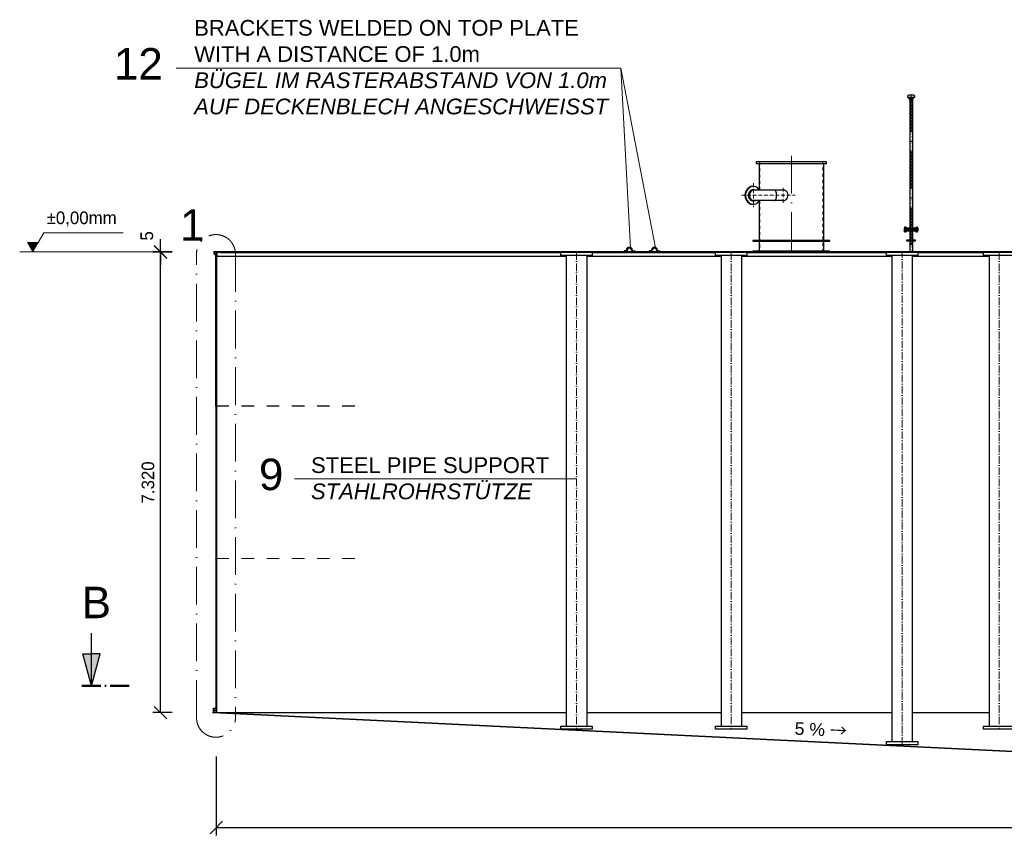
# Model space of a CAD drawing. Header units: millimetres. Extents: x -3395 to 5934498, y -177084 to 63013.
# Tile 1 of 256: x 22764 to 38412, y -176374 to -163406. Entities that reach past the tile are written whole.
import ezdxf

# ---------------------------------------------------------------- set-up
doc = ezdxf.new("R2010")
doc.units = ezdxf.units.MM
doc.linetypes.add('ACAD_ISO10W100', pattern=[18, 12, -3, 0, -3])
doc.linetypes.add('JIS_02_1.0', pattern=[2, 1, -1])
doc.layers.add('Bemaßung', color=7, linetype='Continuous', lineweight=9)
doc.layers.add('Beschriftung', color=7, linetype='Continuous', lineweight=9)
doc.styles.add('LBB3.5M1000', font='isocp.shx', dxfattribs={"height": 3.5})
doc.dimstyles.new('DIN', dxfattribs={"dimtxt": 2.5, "dimasz": 2.5, "dimexe": 1.25, "dimexo": 0.625, "dimtad": 1, "dimtih": 1, "dimdec": 4, "dimdsep": 46, "dimlunit": 6, "dimtxsty": 'Standard', "dimcen": 2.5, "dimadec": 0, "dimazin": 0, "dimtfac": 1, "dimtdec": 4, "dimtmove": 0, "dimatfit": 3, "dimfxl": 0, "dimtvp": 1, "dimtolj": 1, "dimtzin": 0, "dimarcsym": 0})

# ---------------------------------------------------------------- blocks, each defined once
blk = doc.blocks.new('_Oblique')
at = {"color": 0, "linetype": 'ByBlock', "lineweight": -2}
blk.add_line((-0.5, -0.5), (0.5, 0.5), dxfattribs=at)
blk = doc.blocks.new('*D394')
at = {"layer": 'Bemaßung', "color": 0, "lineweight": -2, "transparency": 16777216}
for p, q in [((25189, -167103), (24878, -167103)), ((25003, -174423), (25003, -167103)), ((25189, -174423), (24878, -174423))]:
    blk.add_line(p, q, dxfattribs=at)
at = {"layer": 'DEFPOINTS', "color": 0, "transparency": 16777216}
for p in [(25003, -167103), (25889, -167103), (25889, -174423)]:
    blk.add_point(p, dxfattribs=at)
at = {"layer": 'Bemaßung', "color": 0, "lineweight": -2, "transparency": 16777216, "xscale": 200, "yscale": 200, "zscale": 200}
for p, rotation in [((25003, -167103), 90), ((25003, -174423), 270)]:
    blk.add_blockref('_Oblique', p, dxfattribs=dict(at, rotation=rotation))
at = {"layer": 'Bemaßung', "color": 0, "transparency": 16777216, "insert": (24803, -170763), "char_height": 200, "attachment_point": 5, "rotation": 90}
blk.add_mtext('\\A1;7.320', dxfattribs=at)
blk = doc.blocks.new('*D395')
at = {"layer": 'Bemaßung', "color": 0, "lineweight": -2, "transparency": 16777216}
for p, q in [((25003, -167098), (25003, -166898)), ((25189, -167098), (24878, -167098)), ((25189, -167103), (24878, -167103)), ((25003, -167103), (25003, -167098)), ((25003, -167103), (25003, -167303))]:
    blk.add_line(p, q, dxfattribs=at)
at = {"layer": 'DEFPOINTS', "color": 0, "transparency": 16777216}
for p in [(25003, -167098), (25889, -167098), (25889, -167103)]:
    blk.add_point(p, dxfattribs=at)
at = {"layer": 'Bemaßung', "color": 0, "lineweight": -2, "transparency": 16777216, "xscale": 200, "yscale": 200, "zscale": 200}
for p, rotation in [((25003, -167098), 270), ((25003, -167103), 90)]:
    blk.add_blockref('_Oblique', p, dxfattribs=dict(at, rotation=rotation))
at = {"layer": 'Bemaßung', "color": 0, "transparency": 16777216, "insert": (24785, -166843), "char_height": 200, "attachment_point": 5, "rotation": 90}
blk.add_mtext('\\A1;5', dxfattribs=at)
blk = doc.blocks.new('*D414')
at = {"layer": 'Bemaßung', "color": 0, "lineweight": -2, "transparency": 16777216}
for p, q in [((25889, -175123), (25889, -176374)), ((55689, -175123), (55689, -176374)), ((25889, -176249), (55689, -176249))]:
    blk.add_line(p, q, dxfattribs=at)
at = {"layer": 'DEFPOINTS', "color": 0, "transparency": 16777216}
for p in [(25889, -174423), (55689, -174423), (55689, -176249)]:
    blk.add_point(p, dxfattribs=at)
at = {"layer": 'Bemaßung', "color": 0, "lineweight": -2, "transparency": 16777216, "xscale": 200, "yscale": 200, "zscale": 200, "rotation": 180}
blk.add_blockref('_Oblique', (25889, -176249), dxfattribs=at)
at = {"layer": 'Bemaßung', "color": 0, "lineweight": -2, "transparency": 16777216, "xscale": 200, "yscale": 200, "zscale": 200}
blk.add_blockref('_Oblique', (55689, -176249), dxfattribs=at)
at = {"layer": 'Bemaßung', "color": 0, "transparency": 16777216, "insert": (40789, -176049), "char_height": 200, "attachment_point": 5}
blk.add_mtext('\\A1;LI %%c29800', dxfattribs=at)

msp = doc.modelspace()

# ---------------------------------------------------------------- hatches: boundary and pattern name
h = msp.add_hatch(color=256)
h.dxf.hatch_style = 1
h.paths.add_polyline_path([(36822.10412, -166762.25516), (36827.10412, -166762.25516), (36827.03732, -166767.25427)])
h = msp.add_hatch(color=256)
h.dxf.hatch_style = 1
h.paths.add_polyline_path([(36853.83732, -166767.19861), (36853.90323, -166762.26631), (36858.90323, -166762.26631)])
h = msp.add_hatch(color=256)
h.dxf.hatch_style = 1
h.paths.add_polyline_path([(36904.24361, -166762.25516), (36909.51271, -166762.26631), (36909.51271, -166767.25427)])
h = msp.add_hatch(color=256)
h.dxf.hatch_style = 1
h.paths.add_polyline_path([(36904.51083, -166722.26631), (36909.51083, -166722.26631), (36909.51271, -166717.2672)])
h = msp.add_hatch(color=256)
h.dxf.hatch_style = 1
h.paths.add_polyline_path([(36951.91271, -166717.33224), (36951.91462, -166722.26631), (36956.91462, -166722.26631)])
h = msp.add_hatch(color=256)
h.dxf.hatch_style = 1
h.paths.add_polyline_path([(36951.91271, -166767.19861), (36951.91271, -166762.26631), (36956.64724, -166762.26631)])
h = msp.add_hatch(color=256)
h.dxf.hatch_style = 1
h.paths.add_polyline_path([(37002.52256, -166762.25516), (37007.52256, -166762.25516), (37007.45576, -166767.25427)])
h = msp.add_hatch(color=256)
h.dxf.hatch_style = 1
h.paths.add_polyline_path([(37034.25576, -166767.19861), (37034.32167, -166762.26631), (37039.32167, -166762.26631)])
h = msp.add_hatch(color=256)
h.dxf.hatch_style = 1
h.paths.add_polyline_path([(36904.51256, -166911.80773), (36909.51256, -166911.80773), (36909.51256, -166906.80773)])
h = msp.add_hatch(color=256)
h.dxf.hatch_style = 1
h.paths.add_polyline_path([(36904.51256, -166921.80773), (36909.51256, -166921.80773), (36909.51256, -166926.80773)])
h = msp.add_hatch(color=256)
h.dxf.hatch_style = 1
h.paths.add_polyline_path([(36956.91256, -166911.80773), (36951.91256, -166911.80773), (36951.91256, -166906.80773)])
h = msp.add_hatch(color=256)
h.dxf.hatch_style = 1
h.paths.add_polyline_path([(36956.91256, -166921.80773), (36951.91256, -166921.80773), (36951.91256, -166926.80773)])
h = msp.add_hatch(color=0)
h.dxf.hatch_style = 1
h.paths.add_polyline_path([(25889.44586, -167116.9218), (25883.44586, -167122.9218), (25889.44586, -167122.9218)])
h = msp.add_hatch(color=0)
h.dxf.hatch_style = 1
h.paths.add_polyline_path([(25899.44586, -167097.9218), (25894.44586, -167102.9218), (25899.44586, -167102.9218)])
h = msp.add_hatch(color=0)
h.dxf.hatch_style = 1
h.paths.add_polyline_path([(25913.44586, -167092.9218), (25913.44586, -167094.9218, -0.4142135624), (25910.44586, -167097.9218), (25918.44586, -167097.9218)])
h = msp.add_hatch(color=0)
h.dxf.hatch_style = 1
h.paths.add_polyline_path([(25961.94586, -167102.9218), (25959.44586, -167102.9218), (25959.44586, -167105.4218)])
h = msp.add_hatch(color=256)
h.dxf.hatch_style = 1
h.paths.add_polyline_path([(36904.51256, -167091.9218), (36909.51256, -167091.9218), (36909.51256, -167086.9218)])
h = msp.add_hatch(color=256)
h.dxf.hatch_style = 1
h.paths.add_polyline_path([(36956.91256, -167091.9218), (36951.91256, -167091.9218), (36951.91256, -167086.9218)])
h = msp.add_hatch(color=0)
h.dxf.hatch_style = 1
h.paths.add_polyline_path([(25891.94586, -167172.9218), (25889.44586, -167172.9218), (25889.44586, -167175.4218)])
h = msp.add_hatch(color=0)
h.dxf.hatch_style = 1
h.paths.add_polyline_path([(25882.44586, -169546.3141), (25883.44586, -169545.3141), (25889.44586, -169546.9218), (25889.44586, -169548.9218), (25882.44586, -169550.79744)])
h = msp.add_hatch(color=0)
h.dxf.hatch_style = 1
h.paths.add_polyline_path([(25889.44586, -171973.9218), (25880.44586, -171976.33334), (25880.44586, -171972.04615), (25882.44586, -171970.04615), (25889.44586, -171971.9218)])
for points in [[(23903.3998, -173998.51242), (23903.3998, -173486.31994), (23766.15824, -173486.31994)], [(23903.3998, -173998.51242), (24040.64136, -173486.31994), (23903.3998, -173486.31994)]]:
    msp.add_hatch(color=256).paths.add_polyline_path(points)
at = {"layer": 'Bemaßung'}
h = msp.add_hatch(color=256, dxfattribs=at)
h.dxf.hatch_style = 1
h.paths.add_polyline_path([(22972.23148, -167097.9218), (23058.07722, -166949.2326), (22886.38573, -166949.2326)])
h = msp.add_hatch(color=0, dxfattribs=at)
h.dxf.hatch_style = 1
h.paths.add_polyline_path([(25838.45774, -174420.43341), (25843.44586, -174420.67684), (25843.44586, -174415.67684)])
h = msp.add_hatch(color=0, dxfattribs=at)
h.dxf.hatch_style = 1
h.paths.add_polyline_path([(25880.44586, -174419.3361), (25877.44586, -174422.3361), (25880.44586, -174422.4825)])
h = msp.add_hatch(color=0, dxfattribs=at)
h.dxf.hatch_style = 1
h.paths.add_polyline_path([(25894.41027, -174423.16399), (25889.44586, -174422.92172), (25889.44586, -174417.92172)])

# ---------------------------------------------------------------- linework, layer by layer
for p, q in [((36967.71271, -164606.41607), (36893.71271, -164606.41607)), ((36873.71271, -164626.41607), (36873.71271, -164638.87367)), ((36873.71271, -164638.87367), (36987.71271, -164638.87367)), ((36890.71271, -164648.87367), (36890.71271, -164638.87367)), ((36900.71271, -164658.87367), (36960.71271, -164658.87367)), ((36905.71271, -164673.87367), (36905.71271, -164658.87367)), ((36905.71271, -164673.87367), (36909.51271, -164678.87367)), ((36905.71271, -164673.87367), (36955.71271, -164673.87367)), ((36909.51271, -164678.87367), (36909.51271, -167091.9218)), ((36909.51271, -164678.87367), (36951.91271, -164678.87367)), ((36955.71271, -164673.87367), (36951.91271, -164678.87367)), ((36951.91271, -164678.87367), (36951.91271, -167091.9218)), ((36955.71271, -164673.87367), (36955.71271, -164658.87367)), ((36970.71271, -164648.87367), (36970.71271, -164638.87367)), ((36987.71271, -164638.87367), (36987.71271, -164626.41607)), ((34517.21626, -165690.9218), (34517.21626, -166105.65794)), ((35537.21626, -165690.9218), (35537.21626, -166917.9218)), ((34896.25383, -166113.7718), (34433.66722, -166113.7718)), ((34896.25383, -166282.0718), (34433.66722, -166282.0718)), ((34517.21626, -166290.18565), (34517.21626, -166917.9218)), ((36831.87071, -166742.26631), (37028.4213, -166742.26631)), ((36832.87071, -166704.86719), (36832.87071, -166705.86631)), ((36833.43732, -166722.26631), (36833.43732, -166762.26631)), ((36833.90749, -166720.26631), (36833.90749, -166707.86631)), ((36834.4741, -166764.26631), (36834.4741, -166776.66631)), ((36840.43732, -166783.75591), (36840.43732, -166697.44616)), ((36845.83393, -166720.26631), (36845.83393, -166707.86631)), ((36846.40054, -166764.26631), (36846.40054, -166776.66631)), ((36846.87071, -166704.86719), (36846.87071, -166705.86631)), ((36847.43732, -166722.26631), (36847.43732, -166762.26631)), ((37013.4213, -166704.86631), (37013.4213, -166705.86631)), ((37013.98791, -166722.26631), (37013.98791, -166762.26542)), ((37014.45808, -166720.26631), (37014.45808, -166707.86631)), ((37014.89254, -166764.26542), (37014.89254, -166776.66542)), ((37020.98791, -166783.75591), (37020.98791, -166697.44616)), ((37026.38452, -166720.26631), (37026.38452, -166707.86631)), ((37026.81898, -166764.26542), (37026.81898, -166776.66542)), ((37027.4213, -166704.86631), (37027.4213, -166705.86631)), ((37027.98791, -166722.26631), (37027.98791, -166762.26542)), ((34517.21626, -166927.9218), (34517.21626, -167087.9218)), ((35537.21626, -166927.9218), (35537.21626, -167087.9218)), ((25868.74586, -167097.9218), (25868.74586, -167091.9218)), ((25883.44586, -167122.9218), (25889.44586, -167116.9218)), ((55689.44586, -167102.9218), (25889.44586, -167102.9218)), ((25889.44586, -167102.9218), (25889.44586, -174422.9218)), ((25899.44586, -167097.9218), (25894.44586, -167102.9218)), ((25899.44586, -167102.9218), (25899.44586, -167097.9218)), ((25899.44586, -167097.9218), (55679.44586, -167097.9218)), ((25907.14586, -167097.9218), (25907.14586, -167091.9218)), ((25913.44586, -167091.9218), (32368.60001, -167091.9218)), ((25913.44586, -167092.9218), (25918.44586, -167097.9218)), ((25954.94586, -167109.9218), (31363.15051, -167109.9218)), ((25959.44586, -167105.4218), (25961.94586, -167102.9218)), ((31863.15051, -167109.9218), (33821.93144, -167109.9218)), ((32393.60001, -167081.9218), (32368.60001, -167081.9218)), ((32368.60001, -167081.9218), (32368.60001, -167097.9218)), ((32368.60001, -167097.9218), (32393.60001, -167097.9218)), ((32410.92051, -167091.9218), (32496.2795, -167091.9218)), ((32513.60001, -167081.9218), (32538.60001, -167081.9218)), ((32538.60001, -167097.9218), (32513.60001, -167097.9218)), ((32538.60001, -167081.9218), (32538.60001, -167097.9218)), ((32538.60001, -167091.9218), (32767.8735, -167091.9218)), ((32792.8735, -167081.9218), (32767.8735, -167081.9218)), ((32767.8735, -167081.9218), (32767.8735, -167097.9218)), ((32767.8735, -167097.9218), (32792.8735, -167097.9218)), ((32810.19401, -167091.9218), (32895.55299, -167091.9218)), ((32912.8735, -167081.9218), (32937.8735, -167081.9218)), ((32937.8735, -167097.9218), (32912.8735, -167097.9218)), ((32937.8735, -167081.9218), (32937.8735, -167097.9218)), ((32937.8735, -167091.9218), (34417.21626, -167091.9218)), ((34321.93144, -167109.9218), (36537.67051, -167109.9218)), ((35637.21626, -167091.9218), (36951.91271, -167091.9218)), ((36951.91271, -167091.9218), (38533.44271, -167091.9218)), ((37037.67051, -167109.9218), (38080.66493, -167109.9218)), ((25853.44586, -167131.9218), (25883.44586, -167131.9218)), ((25883.44586, -169545.3141), (25883.44586, -167122.9218)), ((25883.44586, -167122.9218), (25889.44586, -167122.9218)), ((25891.94586, -167172.9218), (25889.44586, -167175.4218)), ((31451.20051, -167172.9218), (25889.44586, -167172.9218)), ((31451.20051, -167152.9218), (31451.20051, -174636.38626)), ((31775.10051, -167152.9218), (31775.10051, -174636.38626)), ((33909.98144, -167172.9218), (31775.10051, -167172.9218)), ((33909.98144, -167152.9218), (33909.98144, -174636.38626)), ((34233.88144, -167152.9218), (34233.88144, -174636.38626)), ((36625.72051, -167172.9218), (34233.88144, -167172.9218)), ((36625.72051, -167152.9218), (36625.72051, -174883.81087)), ((36949.62051, -167152.9218), (36949.62051, -174883.81087)), ((38168.71493, -167172.9218), (36949.62051, -167172.9218)), ((38168.71493, -167152.9218), (38168.71493, -174636.38626)), ((25882.44586, -169550.79744), (25882.44586, -171970.04615)), ((25880.44586, -171976.33334), (25880.44586, -174422.4825)), ((23903.3998, -173998.51242), (23903.3998, -173158.59845)), ((23903.3998, -173998.51242), (23766.15824, -173486.31994)), ((23766.15824, -173486.31994), (23903.3998, -173486.31994)), ((23903.3998, -173998.51242), (24040.64136, -173486.31994)), ((24040.64136, -173486.31994), (23903.3998, -173486.31994)), ((39689.44586, -175096.38515), (25835.44586, -174420.28643)), ((25835.44586, -174428.29642), (25835.44586, -174420.28643)), ((39689.44586, -175104.38149), (25835.44586, -174428.29642)), ((25843.44586, -174350.67684), (25880.44586, -174350.67684)), ((25857.44586, -174429.37004), (25857.44586, -174421.36006)), ((25877.44586, -174422.3361), (25880.44586, -174419.3361)), ((25877.44586, -174430.34605), (25877.44586, -174422.3361)), ((25889.44586, -174422.9218), (31451.20051, -174422.9218)), ((31775.10051, -174422.9218), (33909.98144, -174422.9218)), ((34233.88144, -174422.9218), (36625.72051, -174422.9218)), ((36949.62051, -174422.9218), (38168.71493, -174422.9218))]:
    msp.add_line(p, q)
at = {"linetype": 'ACAD_ISO10W100', "lineweight": 18, "ltscale": 50}
for p, q in [((36930.71271, -164592.9218), (36930.71271, -167102.9218)), ((35027.21626, -165567.9218), (35027.21626, -167202.9218)), ((25574.20315, -174504.96125), (25574.20315, -167131.9218)), ((26192.68856, -167131.9218), (26192.68856, -174504.96125))]:
    msp.add_line(p, q, dxfattribs=at)
at = {"linetype": 'JIS_02_1.0', "lineweight": 18, "ltscale": 25}
for p, q in [((36909.51271, -164678.87367), (36909.51271, -164658.87367)), ((36911.51271, -164658.87367), (36911.51271, -167097.9218)), ((36949.91271, -164658.87367), (36949.91271, -167097.9218)), ((36951.91271, -164678.87367), (36951.91271, -164658.87367))]:
    msp.add_line(p, q, dxfattribs=at)
at = {"linetype": 'JIS_02_1.0', "lineweight": 18, "ltscale": 50}
for p, q in [((34527.21626, -165667.9218), (34527.21626, -166113.7718)), ((35527.21626, -167102.9218), (35527.21626, -165667.9218)), ((34527.21626, -166282.0718), (34527.21626, -167102.9218))]:
    msp.add_line(p, q, dxfattribs=at)
at = {"linetype": 'ACAD_ISO10W100', "lineweight": 18, "ltscale": 5}
for p, q in [((34423.16722, -166007.44229), (34423.16722, -166388.4013)), ((34896.25383, -166079.54625), (34896.25383, -166316.29734)), ((34232.68771, -166197.9218), (35088.50061, -166197.9218))]:
    msp.add_line(p, q, dxfattribs=at)
at = {"linetype": 'ACAD_ISO10W100', "lineweight": 18, "ltscale": 10}
for p, q in [((31613.15051, -167102.9218), (31613.15051, -174686.38626)), ((34071.93144, -167102.9218), (34071.93144, -174686.38626)), ((36787.67051, -174933.81087), (36787.67051, -167102.9218)), ((38330.66493, -167102.9218), (38330.66493, -174686.38626))]:
    msp.add_line(p, q, dxfattribs=at)
at = {"linetype": 'ACAD_ISO10W100', "lineweight": 18}
for p, q in [((32393.60001, -167089.9218), (32363.60001, -167089.9218)), ((32513.60001, -167089.9218), (32543.60001, -167089.9218)), ((32792.8735, -167089.9218), (32762.8735, -167089.9218)), ((32912.8735, -167089.9218), (32942.8735, -167089.9218))]:
    msp.add_line(p, q, dxfattribs=at)
at = {"linetype": 'JIS_02_1.0', "lineweight": 18, "ltscale": 200}
for p, q in [((25889.44586, -169546.9218), (28169.36148, -169546.9218)), ((25889.44586, -169548.9218), (28169.36148, -169548.9218)), ((25889.44586, -171971.9218), (28169.36148, -171971.9218)), ((25889.44586, -171973.9218), (28169.36148, -171973.9218))]:
    msp.add_line(p, q, dxfattribs=at)
at = {"linetype": 'ACAD_ISO10W100', "lineweight": 18, "ltscale": 0.5}
msp.add_line((25867.44586, -174416.84808), (25867.44586, -174434.85804), dxfattribs=at)
for points in [[(34467.21626, -165690.9218), (35587.21626, -165690.9218), (35587.21626, -165667.9218), (34467.21626, -165667.9218)], [(36822.10412, -166762.25516), (36827.10412, -166762.25516), (36827.03732, -166767.25427)], [(36904.24361, -166762.25516), (36909.51271, -166762.26631), (36909.51271, -166767.25427)], [(36904.51083, -166722.26631), (36909.51083, -166722.26631), (36909.51271, -166717.2672)], [(37002.52256, -166762.25516), (37007.52256, -166762.25516), (37007.45576, -166767.25427)], [(34417.21626, -166927.9218), (35637.21626, -166927.9218), (35637.21626, -166917.9218), (34417.21626, -166917.9218)], [(36904.51256, -166911.80773), (36909.51256, -166911.80773), (36909.51256, -166906.80773)], [(36904.51256, -166921.80773), (36909.51256, -166921.80773), (36909.51256, -166926.80773)], [(36956.91256, -166911.80773), (36951.91256, -166911.80773), (36951.91256, -166906.80773)], [(36956.91256, -166921.80773), (36951.91256, -166921.80773), (36951.91256, -166926.80773)], [(31863.15051, -167152.9218), (31363.15051, -167152.9218), (31363.15051, -167102.9218), (31863.15051, -167102.9218)], [(34321.93144, -167152.9218), (33821.93144, -167152.9218), (33821.93144, -167102.9218), (34321.93144, -167102.9218)], [(34417.21626, -167097.9218), (35637.21626, -167097.9218), (35637.21626, -167087.9218), (34417.21626, -167087.9218)], [(37037.67051, -167152.9218), (36537.67051, -167152.9218), (36537.67051, -167102.9218), (37037.67051, -167102.9218)], [(36904.51256, -167091.9218), (36909.51256, -167091.9218), (36909.51256, -167086.9218)], [(36956.91256, -167091.9218), (36951.91256, -167091.9218), (36951.91256, -167086.9218)], [(38580.66493, -167152.9218), (38080.66493, -167152.9218), (38080.66493, -167102.9218), (38580.66493, -167102.9218)], [(25882.44586, -169546.3141), (25883.44586, -169545.3141), (25889.44586, -169546.9218), (25889.44586, -169548.9218), (25882.44586, -169550.79744)], [(25889.44586, -171973.9218), (25880.44586, -171976.33334), (25880.44586, -171972.04615), (25882.44586, -171970.04615), (25889.44586, -171971.9218)], [(25838.45774, -174420.43341), (25843.44586, -174420.67684), (25843.44586, -174415.67684)], [(25894.41027, -174423.16399), (25889.44586, -174422.92172), (25889.44586, -174417.92172)], [(31863.15051, -174686.38626), (31363.15051, -174686.38626), (31363.15051, -174636.38626), (31863.15051, -174636.38626)], [(34321.93144, -174686.38626), (33821.93144, -174686.38626), (33821.93144, -174636.38626), (34321.93144, -174636.38626)], [(38580.66493, -174686.38626), (38080.66493, -174686.38626), (38080.66493, -174636.38626), (38580.66493, -174636.38626)], [(37037.67051, -174933.81087), (36537.67051, -174933.81087), (36537.67051, -174883.81087), (37037.67051, -174883.81087)]]:
    msp.add_lwpolyline(points, close=True)
for points in [[(37028.4213, -166742.26631), (37040.71261, -166742.26631), (37040.71261, -166722.26631), (36820.71261, -166722.26631), (36820.71261, -166742.26631), (36831.87071, -166742.26631)], [(36833.43732, -166742.26631), (36820.71261, -166742.26631), (36820.71261, -166762.26631), (37040.71261, -166762.26631), (37040.71261, -166742.26631), (37027.98791, -166742.26631)], [(36826.47071, -166707.86631), (36826.47071, -166720.26631)], [(36827.03732, -166776.66631), (36827.03732, -166764.26631)], [(36849.78564, -166705.86631), (36830.1891, -166705.86631)], [(36830.1891, -166722.26631), (36849.78564, -166722.26631)], [(36830.75571, -166762.26631), (36850.35225, -166762.26631)], [(36850.35225, -166778.66631), (36830.75571, -166778.66631)], [(36847.87071, -166705.86631), (36847.87071, -166705.86631), (36846.87071, -166704.86631), (36832.87071, -166704.86631), (36831.87071, -166705.86631)], [(36832.43732, -166722.26631), (36832.43732, -166762.26631), (36848.43732, -166762.26631), (36848.43732, -166722.26631)], [(37013.98791, -166742.26631), (36847.43732, -166742.26631)], [(36853.27071, -166720.26631), (36853.27071, -166707.86631)], [(36853.83732, -166767.19861), (36858.90323, -166762.26631), (36853.90323, -166762.26631)], [(36853.83732, -166764.26631), (36853.83732, -166776.66631)], [(36951.91271, -166717.33224), (36956.91462, -166722.26631), (36951.91462, -166722.26631)], [(36951.91271, -166767.19861), (36956.64724, -166762.26631), (36951.91271, -166762.26631)], [(37007.0213, -166720.26631), (37007.0213, -166707.86631)], [(37007.45576, -166764.26542), (37007.45576, -166776.66542)], [(37010.50636, -166705.86631), (37030.10291, -166705.86631)], [(37030.10291, -166722.26631), (37010.50636, -166722.26631)], [(37030.53737, -166762.26542), (37010.94083, -166762.26542)], [(37010.94083, -166778.66542), (37030.53737, -166778.66542)], [(37012.4213, -166705.86631), (37012.4213, -166705.86631), (37013.4213, -166704.86631), (37027.4213, -166704.86631), (37028.4213, -166705.86631)], [(37028.98791, -166722.26631), (37028.98791, -166762.26631), (37012.98791, -166762.26631), (37012.98791, -166722.26631)], [(37033.8213, -166707.86631), (37033.8213, -166720.26631)], [(37034.25576, -166767.19861), (37039.32167, -166762.26631), (37034.32167, -166762.26631)], [(37034.25576, -166776.66542), (37034.25576, -166764.26542)], [(36909.51256, -166911.80773), (36859.51256, -166911.80773), (36859.51256, -166921.80773), (36909.51256, -166921.80773)], [(36951.91256, -166921.80773), (37001.91256, -166921.80773), (37001.91256, -166911.80773), (36951.91256, -166911.80773)], [(34517.21626, -167087.9218), (34417.21626, -167087.9218), (34417.21626, -167097.9218), (35637.21626, -167097.9218), (35637.21626, -167087.9218), (35537.21626, -167087.9218)]]:
    msp.add_lwpolyline(points)
msp.add_lwpolyline([(25853.44586, -167131.9218), (25853.44586, -167091.9218), (25913.44586, -167091.9218), (25913.44586, -167094.9218, -0.4142135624), (25910.44586, -167097.9218), (25865.44586, -167097.9218, 0.4142135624), (25859.44586, -167103.9218), (25859.44586, -167128.9218, -0.4142135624), (25856.44586, -167131.9218), (25853.44586, -167131.9218)], format="xyb")
for points in [[(25889.44586, -167172.9218), (25889.44586, -167102.9218), (25959.44586, -167102.9218), (25959.44586, -167105.4218, -0.4142135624), (25954.94586, -167109.9218), (25905.44586, -167109.9218, 0.4142135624), (25896.44586, -167118.9218), (25896.44586, -167168.4218, -0.4142135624), (25891.94586, -167172.9218)], [(25843.44586, -174420.67684), (25843.44586, -174350.67684), (25846.44586, -174350.67684, -0.4142135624), (25849.44586, -174353.67684), (25849.44586, -174382.67684), (25875.44586, -174382.67684, -0.4142135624), (25878.44586, -174385.67684), (25878.44586, -174385.67684, -0.4142135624), (25875.44586, -174388.67684), (25849.44586, -174388.67684), (25849.44586, -174417.67684, -0.4142135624), (25846.44586, -174420.67684)]]:
    msp.add_lwpolyline(points, format="xyb", close=True)
at = {"linetype": 'ACAD_ISO10W100', "lineweight": 50, "ltscale": 25}
msp.add_lwpolyline([(23753.3998, -173998.51242), (24552.59084, -173998.51242)], dxfattribs=at)
for centre, radius, start, end in [((36893.71271, -164626.41607), 20, 90, 180), ((36930.71271, -164626.99673), 28.12306, 47.038100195, 132.961899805), ((36967.71271, -164626.41607), 20, 0, 90), ((36900.71271, -164648.87367), 10, 180, 270), ((36960.71271, -164648.87367), 10, 270, 0), ((36830.1891, -166710.32291), 4.45661, 33.451295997, 146.548704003), ((36830.1891, -166717.8097), 4.45661, 213.451295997, 326.548704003), ((36830.75571, -166766.72291), 4.45661, 33.451295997, 146.548704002), ((36830.75571, -166774.2097), 4.45661, 213.451295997, 326.548704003), ((36839.87071, -166715.75631), 9.89, 52.918203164, 127.081796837), ((36839.87071, -166712.37631), 9.89, 232.918203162, 307.081796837), ((36840.43732, -166772.15631), 9.89, 52.918203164, 127.081796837), ((36840.43732, -166768.77631), 9.89, 232.918203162, 307.081796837), ((36849.55232, -166710.3093), 4.44912, 33.305059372, 146.694940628), ((36849.55232, -166717.82331), 4.44912, 213.305059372, 326.694940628), ((36850.11893, -166766.7093), 4.44912, 33.305059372, 146.694940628), ((36850.11893, -166774.22331), 4.44912, 213.305059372, 326.694940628), ((37010.73969, -166710.3093), 4.44912, 33.305059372, 146.694940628), ((37010.73969, -166717.82331), 4.44912, 213.305059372, 326.694940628), ((37011.17415, -166766.70842), 4.44912, 33.305059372, 146.694940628), ((37011.17415, -166774.22243), 4.44912, 213.305059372, 326.694940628), ((37020.4213, -166715.75631), 9.89, 52.918203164, 127.081796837), ((37020.4213, -166712.37631), 9.89, 232.918203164, 307.081796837), ((37020.85576, -166772.15542), 9.89, 52.918203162, 127.081796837), ((37020.85576, -166768.77542), 9.89, 232.918203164, 307.081796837), ((37030.10291, -166710.32291), 4.45661, 33.451295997, 146.548704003), ((37030.10291, -166717.8097), 4.45661, 213.451295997, 326.548704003), ((37030.53737, -166766.72203), 4.45661, 33.451295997, 146.548704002), ((37030.53737, -166774.20882), 4.45661, 213.451295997, 326.548704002), ((32393.60001, -167069.9218), 12, 270, 0), ((32393.60001, -167069.9218), 28, 270, 0), ((32453.60001, -167069.9218), 48, 0, 180), ((32453.60001, -167069.9218), 32, 0, 180), ((32513.60001, -167069.9218), 28, 180, 270), ((32513.60001, -167069.9218), 12, 180, 270), ((32792.8735, -167069.9218), 12, 270, 0), ((32792.8735, -167069.9218), 28, 270, 0), ((32852.8735, -167069.9218), 48, 0, 180), ((32852.8735, -167069.9218), 32, 0, 180), ((32912.8735, -167069.9218), 28, 180, 270), ((32912.8735, -167069.9218), 12, 180, 270)]:
    msp.add_arc(centre, radius, start, end)
at = {"linetype": 'ACAD_ISO10W100', "lineweight": 18, "ltscale": 50}
for centre, start, end in [((25883.44586, -167131.9218), 0, 180), ((25883.44586, -174504.96125), 180, 0)]:
    msp.add_arc(centre, 309.24271, start, end, dxfattribs=at)
at = {"linetype": 'ACAD_ISO10W100', "lineweight": 18}
for centre, radius, start, end in [((32393.60001, -167069.9218), 20, 270, 0), ((32453.60001, -167069.9218), 40, 0, 180), ((32513.60001, -167069.9218), 20, 180, 270), ((32792.8735, -167069.9218), 20, 270, 0), ((32852.8735, -167069.9218), 40, 0, 180), ((32912.8735, -167069.9218), 20, 180, 270)]:
    msp.add_arc(centre, radius, start, end, dxfattribs=at)
for centre, major_axis, ratio, start_param, end_param in [((34413.66722, -166197.9218), (0, 142.5), 0.8660254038, 6.2446857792, 9.4632774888), ((34423.16722, -166197.9218), (0, 142.5), 0.8660254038, 5.3440998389, 10.363863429), ((34423.16722, -166197.9218), (0, 92), 0.8660254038, 5.8670894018, 9.8408738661), ((34433.66722, -166197.9218), (0, 84.15), 0.8660254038, 0, 3.1415926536), ((34752.48704, -166197.9218), (0, 84.15), 0.5, 3.1415926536, 6.2831853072), ((34896.25383, -166197.9218), (0, 84.15), 0.9442535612, 3.1415926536, 6.2831853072)]:
    msp.add_ellipse(centre, major_axis=major_axis, ratio=ratio, start_param=start_param, end_param=end_param)
at = {"layer": 'Bemaßung'}
for p, q in [((23058.07722, -166949.2326), (23146.82297, -166795.52046)), ((23146.82297, -166795.52046), (24410.53329, -166795.52046)), ((22763.96842, -167097.9218), (24878.29594, -167097.9218))]:
    msp.add_line(p, q, dxfattribs=at)
msp.add_lwpolyline([(22972.23148, -167097.9218), (23058.07722, -166949.2326), (22886.38573, -166949.2326)], close=True, dxfattribs=at)
at = {"layer": 'Beschriftung'}
for p, q in [((32316.78933, -164177.17488), (25250.8627, -164177.17488)), ((32316.78933, -164177.17488), (32470.41104, -167034.6444)), ((32316.78933, -164177.17488), (32869.68453, -167034.6444)), ((31613.15051, -170704.44925), (27129.03148, -170704.44925))]:
    msp.add_line(p, q, dxfattribs=at)

# ---------------------------------------------------------------- texts
at = {"insert": (35086.14106, -174573.39994), "char_height": 200, "width": 1002.7621028, "attachment_point": 1, "rotation": 357.206085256, "style": 'LBB3.5M1000'}
msp.add_mtext('{\\fArial|b0|i0|c0|p34;5 % \\fSimSun|b0|i0|c134|p2;→}', dxfattribs=at)
at = {"layer": 'Bemaßung', "insert": (23748.89796, -166574.22632), "char_height": 200, "attachment_point": 5}
msp.add_mtext('\\A1;%%P0,00mm', dxfattribs=at)
at = {"layer": 'Beschriftung', "attachment_point": 1, "style": 'LBB3.5M1000'}
for s, insert, char_height, width in [('{\\fArial|b0|i0|c0|p34;BRACKETS WELDED ON TOP PLATE\\PWITH A DISTANCE OF 1.0m\\P\\fArial|b0|i1|c0|p34;BÜGEL IM RASTERABSTAND VON 1.0m\\PAUF DECKENBLECH ANGESCHWEISST}', (25537.85479, -163410.22344), 250, 6698.3565065), ('{\\fArial|b0|i0|c0|p34;12}', (24261.14561, -163857.87281), 500, 787.9242064), ('{\\fArial|b0|i0|c0|p34;1}', (25313.96563, -166421.29959), 500, 787.9242064), ('{\\fArial|b0|i0|c0|p34;9}', (26566.12546, -170385.14718), 500, 787.9242064), ('{\\fArial|b0|i0|c0|p34;STEEL PIPE SUPPORT\\P\\fArial|b0|i1|c0|p34;STAHLROHRSTÜTZE}', (27394.37724, -170363.05453), 250, 6698.3565065), ('{\\fArial|b0|i0|c0|p34;B}', (23749.49131, -172421.74715), 500, 335.8461916)]:
    msp.add_mtext(s, dxfattribs=dict(at, insert=insert, char_height=char_height, width=width))

# ---------------------------------------------------------------- dimensions: what is measured, and where the dimension line sits
at = {"layer": 'Bemaßung'}
dim = msp.add_linear_dim(base=(25003.29594, -167097.9218), p1=(25889.44586, -167102.9218), p2=(25889.44586, -167097.9218), angle=90, dimstyle='DIN', override={"dimscale": 100, "dimtxt": 2, "dimasz": 2, "dimexo": 7, "dimgap": 1, "dimtih": 0, "dimblk1": 'Oblique', "dimblk2": 'Oblique', "dimsah": 1, "dimtmove": 2}, dxfattribs=at)
dim.commit()
dim.dimension.update_dxf_attribs({"geometry": '*D395', "text_midpoint": (24784.82381, -166843.05058), "dimtype": 160})
dim = msp.add_linear_dim(base=(25003.29594, -167102.9218), p1=(25889.44586, -174422.9218), p2=(25889.44586, -167102.9218), angle=90, dimstyle='DIN', override={"dimscale": 100, "dimtxt": 2, "dimasz": 2, "dimexo": 7, "dimgap": 1, "dimtih": 0, "dimblk1": 'Oblique', "dimblk2": 'Oblique', "dimsah": 1, "dimtmove": 2}, dxfattribs=at)
dim.commit()
dim.dimension.update_dxf_attribs({"geometry": '*D394', "text_midpoint": (24803.29594, -170762.9218)})
dim = msp.add_linear_dim(base=(55689.44586, -176248.55707), p1=(25889.44586, -174422.9218), p2=(55689.44586, -174422.9218), text='LI %%c29800', dimstyle='DIN', override={"dimscale": 100, "dimtxt": 2, "dimasz": 2, "dimexo": 7, "dimgap": 1, "dimtih": 0, "dimblk1": 'Oblique', "dimblk2": 'Oblique', "dimsah": 1, "dimtmove": 2}, dxfattribs=at)
dim.commit()
dim.dimension.update_dxf_attribs({"geometry": '*D414', "text_midpoint": (40789.44586, -176048.55707)})

doc.saveas('drawing.dxf')
